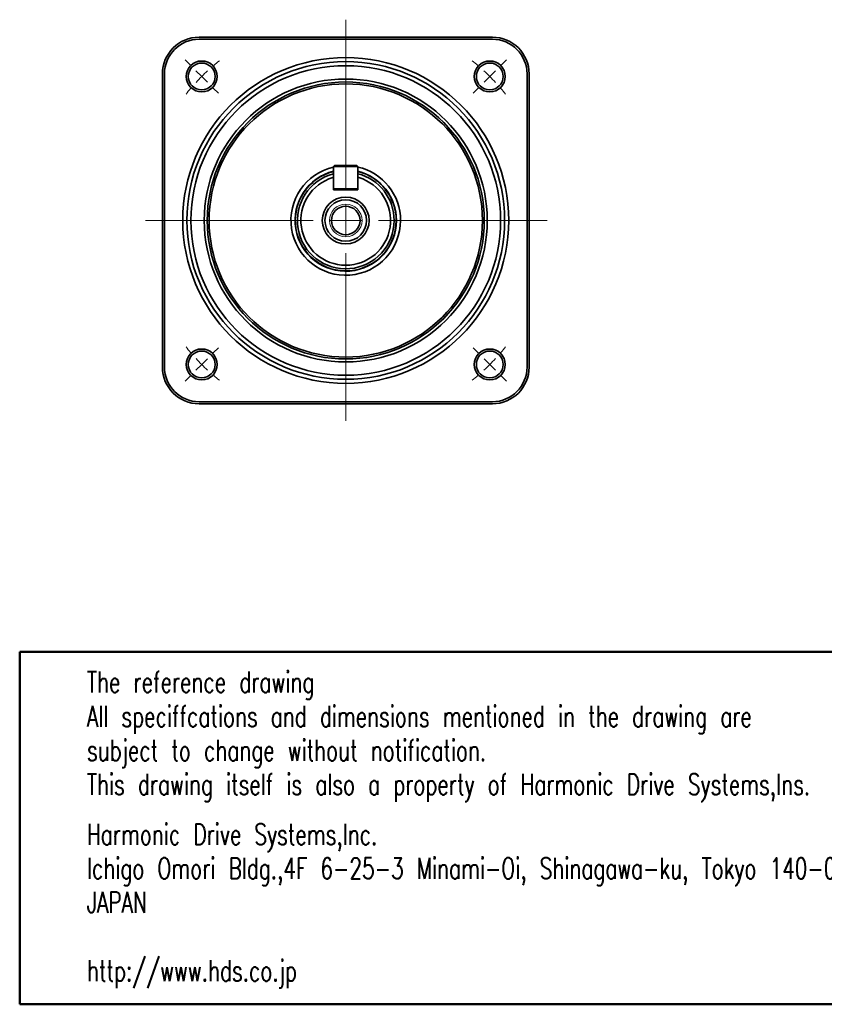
# Model space of a CAD drawing. Header units: millimetres. Extents: x 13 to 615, y 13 to 260.
# Tile 1 of 3: x 13 to 210, y 13 to 255. Entities that reach past the tile are written whole.
import ezdxf

# ---------------------------------------------------------------- set-up
doc = ezdxf.new("R2010")
doc.units = ezdxf.units.MM
doc.header["$LTSCALE"] = 1.5
doc.linetypes.add('CENTERX2', pattern=[20.32, 12.7, -2.54, 2.54, -2.54])
doc.layers.add('注記', color=190, linetype='Continuous')
doc.styles.add('SLDTEXTSTYLE2', font='TXT', dxfattribs={"width": 0.7, "bigfont": 'bigfont'})

# ---------------------------------------------------------------- blocks, each defined once
blk = doc.blocks.new('SW_NOTE_0_2')
at = {"layer": '注記', "color": 0, "attachment_point": 1, "style": 'SLDTEXTSTYLE2'}
for s, insert, char_height in [('Harmonic Drive Systems,Inc.', (0, 6.65), 5.1594), ('Ichigo Omori Bldg.,4F 6-25-3 Minami-Oi, Shinagawa-ku, Tokyo 140-0013', (0, -1.73), 5.1594), ('JAPAN', (0, -10.11), 5.159), ('http://www.hds.co.jp', (0, -26.87), 5.1594)]:
    blk.add_mtext(s, dxfattribs=dict(at, insert=insert, char_height=char_height))
blk = doc.blocks.new('SW_NOTE_0_3')
at = {"layer": '注記', "color": 0, "char_height": 5.1594, "attachment_point": 1, "style": 'SLDTEXTSTYLE2'}
for s, insert in [('The reference drawing', (0, 6.65)), ('All speciffcations and dimensions mentioned in the drawing are', (0, -1.73)), ('subject to change without notification.', (0, -10.11)), ('This drawing itself is also a property of Harmonic Drive Systems,Ins.', (0, -18.49))]:
    blk.add_mtext(s, dxfattribs=dict(at, insert=insert))
blk = doc.blocks.new('SW_CENTERMARKSYMBOL_0')
at = {"color": 0, "linetype": 'Continuous', "lineweight": 18}
for p, q in [((0, 8), (0, 49.3)), ((0, 0), (0, 4)), ((-8, 0), (-49.17, 0)), ((0, 0), (-4, 0)), ((0, 0), (0, -4)), ((0, 0), (4, 0)), ((8, 0), (49.42, 0)), ((0, -8), (0, -49.22))]:
    blk.add_line(p, q, dxfattribs=at)
blk = doc.blocks.new('SW_CENTERMARKSYMBOL_1')
at = {"color": 0, "linetype": 'Continuous', "lineweight": 18}
for p, q in [((-73.54, 2.83), (-74.81, 4.1)), ((2.83, 2.83), (4.1, 4.1)), ((-70.71, 0), (-72.12, 1.41)), ((-70.71, 0), (-69.3, -1.41)), ((0, 0), (-1.41, -1.41)), ((0, 0), (1.41, 1.41)), ((-67.88, -2.83), (-66.61, -4.1)), ((-2.83, -2.83), (-4.1, -4.1)), ((-67.88, -67.88), (-66.61, -66.61)), ((-2.83, -67.88), (-4.1, -66.61)), ((-70.71, -70.71), (-69.3, -69.3)), ((0, -70.71), (-1.41, -69.3)), ((-70.71, -70.71), (-72.12, -72.12)), ((0, -70.71), (1.41, -72.12)), ((-73.54, -73.54), (-74.81, -74.81)), ((2.83, -73.54), (4.1, -74.81))]:
    blk.add_line(p, q, dxfattribs=at)
at = {"color": 0, "linetype": 'Continuous', "lineweight": 0}
for start, end in [(128.3537, 130.4163), (49.5837, 51.6463), (135, 137.2918), (132.7082, 135), (45, 47.2918), (42.7082, 45), (139.5837, 141.6463), (38.3537, 40.4163), (218.3537, 220.4163), (319.5837, 321.6463), (222.7082, 225), (315, 317.2918), (225, 227.2918), (312.7082, 315), (229.5837, 231.6463), (308.3537, 310.4163)]:
    blk.add_arc((-35.36, -35.36), 50, start, end, dxfattribs=at)

msp = doc.modelspace()

# ---------------------------------------------------------------- linework, layer by layer
at = {"color": 7, "linetype": 'Continuous', "lineweight": 35}
for p, q in [((128.72, 250.32), (56.72, 250.32)), ((128.72, 249.82), (56.72, 249.82)), ((69.72, 250.32), (115.72, 250.32)), ((47.72, 241.32), (47.72, 169.32)), ((48.22, 241.32), (48.22, 169.32)), ((137.22, 169.32), (137.22, 241.32)), ((137.72, 169.32), (137.72, 241.32)), ((89.72, 218.57), (89.97, 218.82)), ((95.72, 218.57), (89.72, 218.57)), ((89.72, 218.57), (89.72, 213.07)), ((89.97, 218.82), (95.47, 218.82)), ((95.47, 218.82), (95.72, 218.57)), ((95.72, 218.57), (95.72, 213.07)), ((89.72, 212.82), (89.72, 215.38)), ((95.72, 212.82), (95.72, 215.38)), ((89.72, 213.07), (95.72, 213.07)), ((89.97, 212.82), (89.72, 213.07)), ((89.72, 212.82), (95.72, 212.82)), ((95.72, 213.07), (95.47, 212.82)), ((56.72, 160.82), (128.72, 160.82)), ((56.72, 160.32), (128.72, 160.32))]:
    msp.add_line(p, q, dxfattribs=at)
at = {"color": 7, "linetype": 'CENTERX2', "lineweight": 18}
msp.add_line((92.72, 231.28), (92.72, 239.7), dxfattribs=at)
at = {"color": 7, "linetype": 'Continuous', "lineweight": 50}
for p, q in [((12.69, 99.4), (292.62, 99.4)), ((12.69, 99.4), (12.69, 12.87)), ((12.69, 12.87), (292.62, 12.87))]:
    msp.add_line(p, q, dxfattribs=at)
at = {"color": 7, "linetype": 'Continuous', "lineweight": 35}
for centre, radius in [((92.72, 205.32), 40), ((57.37, 240.67), 3.8), ((92.72, 205.32), 39), ((128.08, 240.67), 3.8), ((57.37, 240.67), 3.3), ((92.72, 205.32), 38), ((128.08, 240.67), 3.3), ((92.72, 205.32), 34.73), ((92.72, 205.32), 34), ((92.72, 205.32), 33.54), ((92.72, 205.32), 5.75), ((92.72, 205.32), 5.1), ((92.72, 205.32), 3.5), ((57.37, 169.96), 3.8), ((57.37, 169.96), 3.3), ((128.08, 169.96), 3.8), ((128.08, 169.96), 3.3)]:
    msp.add_circle(centre, radius, dxfattribs=at)
at = {"color": 7, "linetype": 'Continuous', "lineweight": 0}
msp.add_circle((92.72, 205.32), 4, dxfattribs=at)
at = {"color": 7, "linetype": 'Continuous', "lineweight": 35}
for centre, radius, start, end in [((56.72, 241.32), 9, 90, 180), ((56.72, 241.32), 8.5, 90, 180), ((69.66, 211.25), 39.08, 89.9061, 91.0388), ((115.8, 212.6), 37.72, 88.9408, 90.1143), ((128.72, 241.32), 9, 0, 90), ((128.72, 241.32), 8.5, 0, 90), ((92.72, 205.32), 13.45, 102.8849, 0), ((92.72, 205.32), 13.45, 0, 77.1151), ((92.72, 205.32), 12.45, 103.8809, 0), ((92.72, 205.32), 12.38, 104.02, 0), ((92.72, 205.32), 11.87, 104.6363, 0), ((92.72, 205.32), 11, 106.9486, 73.0514), ((92.72, 205.32), 12.45, 0, 76.1191), ((92.72, 205.32), 12.38, 0, 75.98), ((92.72, 205.32), 11.87, 0, 75.3637), ((56.72, 169.32), 9, 180, 270), ((56.72, 169.32), 8.5, 180, 270), ((128.72, 169.32), 8.5, 270, 0), ((128.72, 169.32), 9, 270, 0)]:
    msp.add_arc(centre, radius, start, end, dxfattribs=at)
for points, knots in [([(89.72, 215.69), (89.72, 215.73), (89.7, 215.77), (89.65, 215.82), (89.63, 215.83), (89.58, 215.85), (89.54, 215.85), (89.51, 215.84)], [0, 0, 0, 0, 0.5, 0.5, 0.75, 0.75, 1, 1, 1, 1]), ([(89.63, 215.87), (89.63, 215.87), (89.64, 215.88), (89.71, 215.9), (89.72, 215.9)], [0, 0, 0, 0, 0.8343047, 1, 1, 1, 1]), ([(95.72, 215.9), (95.79, 215.88), (95.92, 215.84), (95.92, 215.84), (95.93, 215.84)], [0, 0, 0, 0, 0.543288, 1, 1, 1, 1]), ([(95.93, 215.84), (95.9, 215.85), (95.87, 215.85), (95.81, 215.83), (95.79, 215.82), (95.74, 215.77), (95.72, 215.73), (95.72, 215.69)], [0, 0, 0, 0, 0.25, 0.25, 0.5, 0.5, 1, 1, 1, 1])]:
    msp.add_open_spline(points, degree=3, knots=knots, dxfattribs=at)
for points in [[(89.72, 215.69), (89.72, 215.58), (89.72, 215.48), (89.72, 215.38)], [(95.72, 215.38), (95.72, 215.48), (95.72, 215.58), (95.72, 215.69)]]:
    msp.add_open_spline(points, degree=3, dxfattribs=at)

# ---------------------------------------------------------------- block references
at = {"color": 7, "linetype": 'Continuous', "lineweight": 0}
for name, p in [('SW_CENTERMARKSYMBOL_0', (92.72, 205.32)), ('SW_CENTERMARKSYMBOL_1', (128.08, 240.67))]:
    msp.add_blockref(name, p, dxfattribs=at)
at = {"layer": '注記'}
for name, p in [('SW_NOTE_0_3', (29.18, 87.92)), ('SW_NOTE_0_2', (29.18, 50.57))]:
    msp.add_blockref(name, p, dxfattribs=at)

doc.saveas('drawing.dxf')
